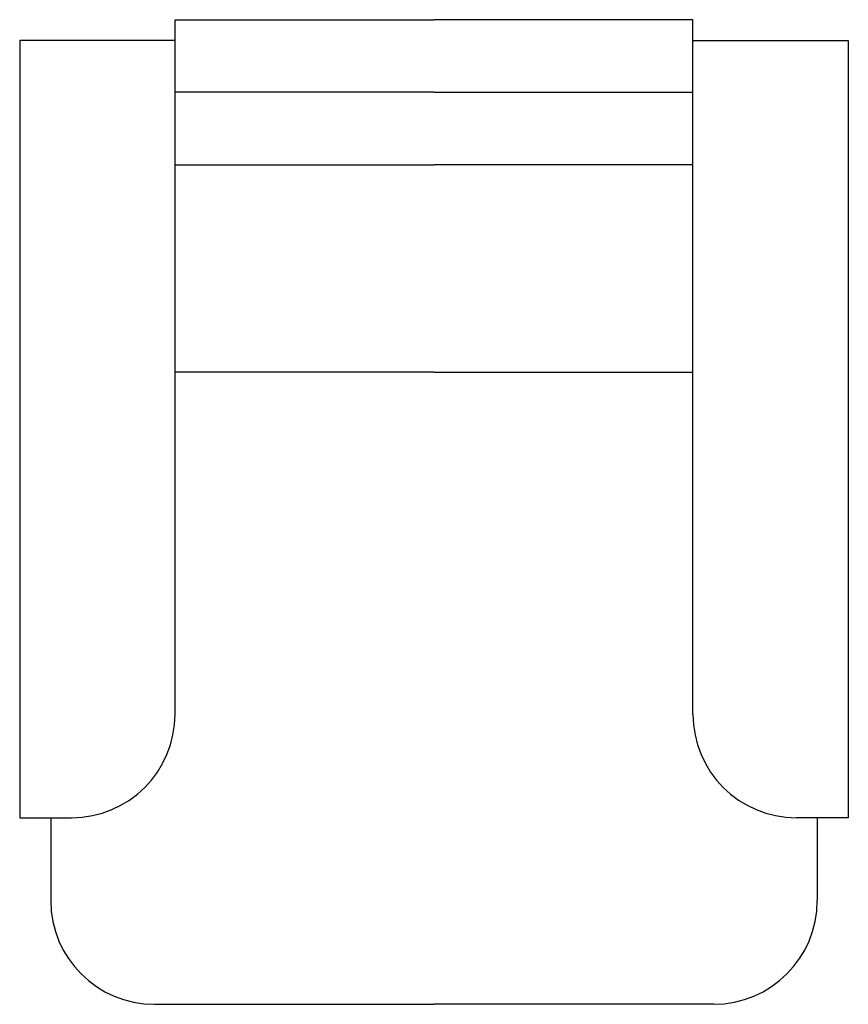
# Model space of a CAD drawing. Extents: x -0.4 to 0.4, y -0.95 to 0.
import ezdxf

# ---------------------------------------------------------------- set-up
doc = ezdxf.new("R2010")
doc.units = 0
doc.header["$MEASUREMENT"] = 0
doc.layers.get('0').update_dxf_attribs({"linetype": 'CONTINUOUS'})

msp = doc.modelspace()

# ---------------------------------------------------------------- linework, layer by layer
for p, q in [((-0.25, -0.02), (-0.25, 0)), ((-0.25, 0), (0, 0)), ((0.25, 0), (0, 0)), ((0.25, -0.02), (0.25, 0)), ((-0.4, -0.02), (-0.4, -0.77)), ((-0.25, -0.02), (-0.4, -0.02)), ((-0.25, -0.67), (-0.25, -0.02)), ((0.25, -0.67), (0.25, -0.02)), ((0.25, -0.02), (0.4, -0.02)), ((0.4, -0.02), (0.4, -0.77)), ((0, -0.07), (-0.25, -0.07)), ((0, -0.07), (0.25, -0.07)), ((-0.25, -0.14), (0, -0.14)), ((0.25, -0.14), (0, -0.14)), ((0, -0.34), (-0.25, -0.34)), ((0, -0.34), (0.25, -0.34)), ((-0.4, -0.77), (-0.35, -0.77)), ((-0.37, -0.77), (-0.37, -0.85)), ((0.4, -0.77), (0.35, -0.77)), ((0.37, -0.77), (0.37, -0.85)), ((-0.27, -0.95), (0, -0.95)), ((0.27, -0.95), (0, -0.95))]:
    msp.add_line(p, q)
for centre, start, end in [((-0.35, -0.67), 270, 0), ((0.35, -0.67), 180, 270), ((-0.27, -0.85), 180, 270), ((0.27, -0.85), 270, 0)]:
    msp.add_arc(centre, 0.1, start, end)

doc.saveas('drawing.dxf')
